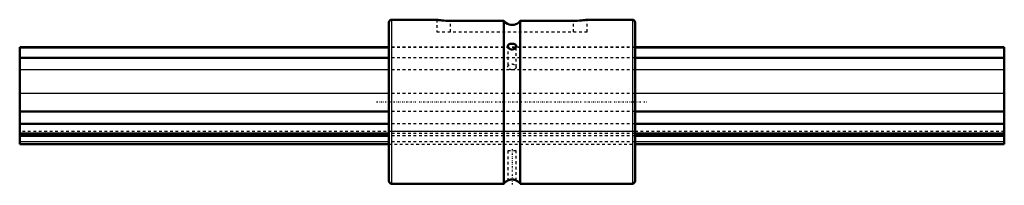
# Model space of a CAD drawing. Header units: millimetres. Extents: x 0 to 360, y -31 to 30.
import ezdxf

# ---------------------------------------------------------------- set-up
doc = ezdxf.new("R2010")
doc.units = ezdxf.units.MM
doc.linetypes.add('Center', pattern=[1.5, 0.45, -0.5, 0.05, -0.5])
doc.linetypes.add('Dashed', pattern=[2, 1, -1])
for name, color, linetype, lineweight in [('2d ConnectionPoints', 7, 'Continuous', 50), ('AM_0', 7, 'Continuous', 50), ('AM_4', 3, 'Continuous', 25), ('AM_7', 7, 'Center', 25), ('AM_9', 6, 'Dashed', 25)]:
    doc.layers.add(name, color=color, linetype=linetype, lineweight=lineweight)

# ---------------------------------------------------------------- blocks, each defined once
blk = doc.blocks.new('1_LBS401360_Spline_Shaft_0_in_LBS40_360L_901350__0')
at = {"layer": 'AM_0'}
for p, q in [((135, 19.9), (0, 19.9)), ((0, 19.9), (0, -15.5)), ((135, 19.8), (0, 19.8)), ((360, 19.9), (225, 19.9)), ((360, 19.8), (225, 19.8)), ((360, 19.9), (360, -15.5)), ((135, 16.08), (0, 16.08)), ((360, 16.08), (225, 16.08)), ((135, -3.61), (0, -3.61)), ((360, -3.61), (225, -3.61)), ((135, -8.16), (0, -8.16)), ((360, -8.16), (225, -8.16)), ((135, -11.64), (0, -11.64)), ((135, -12.48), (0, -12.48)), ((360, -11.64), (225, -11.64)), ((360, -12.48), (225, -12.48)), ((0, -15.5), (135, -15.5)), ((225, -15.5), (360, -15.5))]:
    blk.add_line(p, q, dxfattribs=at)
at = {"layer": 'AM_4'}
for p, q in [((135, 11.7), (0, 11.7)), ((360, 11.7), (225, 11.7)), ((135, 2.96), (0, 2.96)), ((360, 2.96), (225, 2.96)), ((135, -14.66), (0, -14.66)), ((360, -14.66), (225, -14.66))]:
    blk.add_line(p, q, dxfattribs=at)
at = {"layer": 'AM_9'}
for p, q in [((225, 19.9), (135, 19.9)), ((225, 19.8), (135, 19.8)), ((225, 16.08), (135, 16.08)), ((225, 11.7), (135, 11.7)), ((225, 2.96), (135, 2.96)), ((225, -3.61), (135, -3.61)), ((225, -8.16), (135, -8.16)), ((360, -10.97), (0, -10.97)), ((225, -11.64), (135, -11.64)), ((225, -12.48), (135, -12.48)), ((225, -14.66), (135, -14.66)), ((135, -15.5), (225, -15.5))]:
    blk.add_line(p, q, dxfattribs=at)
blk = doc.blocks.new('2_LBS40_Nut_0_in_LBS40_360L_901350__0')
at = {"layer": 'AM_0'}
for p, q in [((135, 29), (135, -29)), ((152.52, 30), (136, 30)), ((177, 29.58), (157.5, 29.58)), ((177, 29.58), (177, -30)), ((202.5, 29.58), (183, 29.58)), ((183, 29.58), (183, -30)), ((224, 30), (207.48, 30)), ((225, 29), (225, -29)), ((136, -30), (177, -30)), ((183, -30), (224, -30))]:
    blk.add_line(p, q, dxfattribs=at)
for points in [[(157.5, 29.58), (156.68, 29.59), (155.86, 29.63), (155.11, 29.68), (154.4, 29.74), (153.8, 29.81), (153.28, 29.88), (152.89, 29.94), (152.63, 29.98), (152.51, 30), (152.5, 30)], [(183, 29.58), (182.92, 29.48), (182.48, 29.01), (181.97, 28.62), (181.4, 28.33), (180.8, 28.14), (180.17, 28.06), (179.55, 28.09), (178.94, 28.21), (178.36, 28.44), (177.72, 28.84), (177.34, 29.19), (177, 29.58)], [(207.5, 30), (207.47, 30), (207.31, 29.97), (207.02, 29.92), (206.61, 29.86), (206.07, 29.79), (205.44, 29.73), (204.71, 29.66), (203.93, 29.62), (203.09, 29.59), (202.5, 29.58)], [(181.5, 20.37), (181.49, 20.49), (181.37, 20.76), (181.12, 20.97), (180.72, 21.11), (180.49, 21.15), (180.23, 21.18), (179.75, 21.18), (179.31, 21.12), (178.94, 20.99), (178.64, 20.78), (178.55, 20.64), (178.51, 20.47), (178.5, 20.37)], [(178.5, 20.37), (178.54, 20.12), (178.7, 19.78), (179, 19.44), (179.17, 19.32)], [(179.17, 19.32), (179.6, 19.12), (180.09, 19.07), (180.54, 19.17), (180.94, 19.39), (181.27, 19.73), (181.39, 19.93), (181.47, 20.14), (181.5, 20.37)], [(181.5, -28.81), (181.47, -28.8), (181.31, -28.73), (181.02, -28.62), (180.82, -28.56), (180.58, -28.51), (180.34, -28.48), (180.08, -28.46), (179.61, -28.48), (179.2, -28.56), (178.84, -28.67), (178.69, -28.73), (178.58, -28.77), (178.52, -28.8), (178.5, -28.81)]]:
    blk.add_lwpolyline(points, dxfattribs=at)
for centre, radius, start, end in [((136, 29), 1, 90, 180), ((224, 29), 1, 0, 90), ((136, -29), 1, 180, 270), ((180, -32.25), 3.75, 113.5731, 143.1301), ((180, -32.25), 3.75, 36.8699, 66.7139), ((224, -29), 1, 270, 360)]:
    blk.add_arc(centre, radius, start, end, dxfattribs=at)
at = {"layer": 'AM_4'}
for p, q in [((136, 30), (136, -30)), ((224, 30), (224, -30))]:
    blk.add_line(p, q, dxfattribs=at)
at = {"layer": 'AM_7'}
for p, q in [((130.5, 0), (229.5, 0)), ((180, -17.4), (180, -30.6))]:
    blk.add_line(p, q, dxfattribs=at)
at = {"layer": 'AM_9'}
for p, q in [((152.5, 30), (152.5, 25.5)), ((157.5, 25.5), (157.5, 29.58)), ((202.5, 25.5), (202.5, 29.58)), ((207.5, 25.5), (207.5, 30)), ((152.5, 25.5), (207.5, 25.5)), ((225, 19.9), (135, 19.9)), ((225, 19.8), (135, 19.8)), ((178.5, 20.37), (178.5, 12.73)), ((179.2, 19.3), (178.9, 19.54)), ((181.5, 12.73), (181.5, 20.37)), ((225, 16.08), (135, 16.08)), ((225, 11.7), (135, 11.7)), ((225, 2.96), (135, 2.96)), ((225, -3.61), (135, -3.61)), ((225, -8.16), (135, -8.16)), ((225, -10.97), (135, -10.97)), ((225, -11.64), (135, -11.64)), ((225, -12.48), (135, -12.48)), ((225, -14.66), (135, -14.66)), ((135, -15.5), (225, -15.5)), ((178.5, -18), (178.5, -28.81)), ((181.5, -18), (178.5, -18)), ((181.5, -28.8), (181.5, -18)), ((178.84, -28.67), (178.87, -28.66))]:
    blk.add_line(p, q, dxfattribs=at)
blk.add_lwpolyline([(178.53, 20.15), (178.52, 20.21), (178.5, 20.37)], dxfattribs=at)
blk.add_ellipse((180, 12.73), major_axis=(-1.5, 0), ratio=0.707107, dxfattribs=at)

msp = doc.modelspace()

# ---------------------------------------------------------------- linework, layer by layer
at = {"layer": '2d ConnectionPoints'}
for p in [(135, 0), (135, 0), (225, 0)]:
    msp.add_point(p, dxfattribs=at)

# ---------------------------------------------------------------- block references
for name in ['2_LBS40_Nut_0_in_LBS40_360L_901350__0', '1_LBS401360_Spline_Shaft_0_in_LBS40_360L_901350__0']:
    msp.add_blockref(name, (0, 0))

doc.saveas('drawing.dxf')
